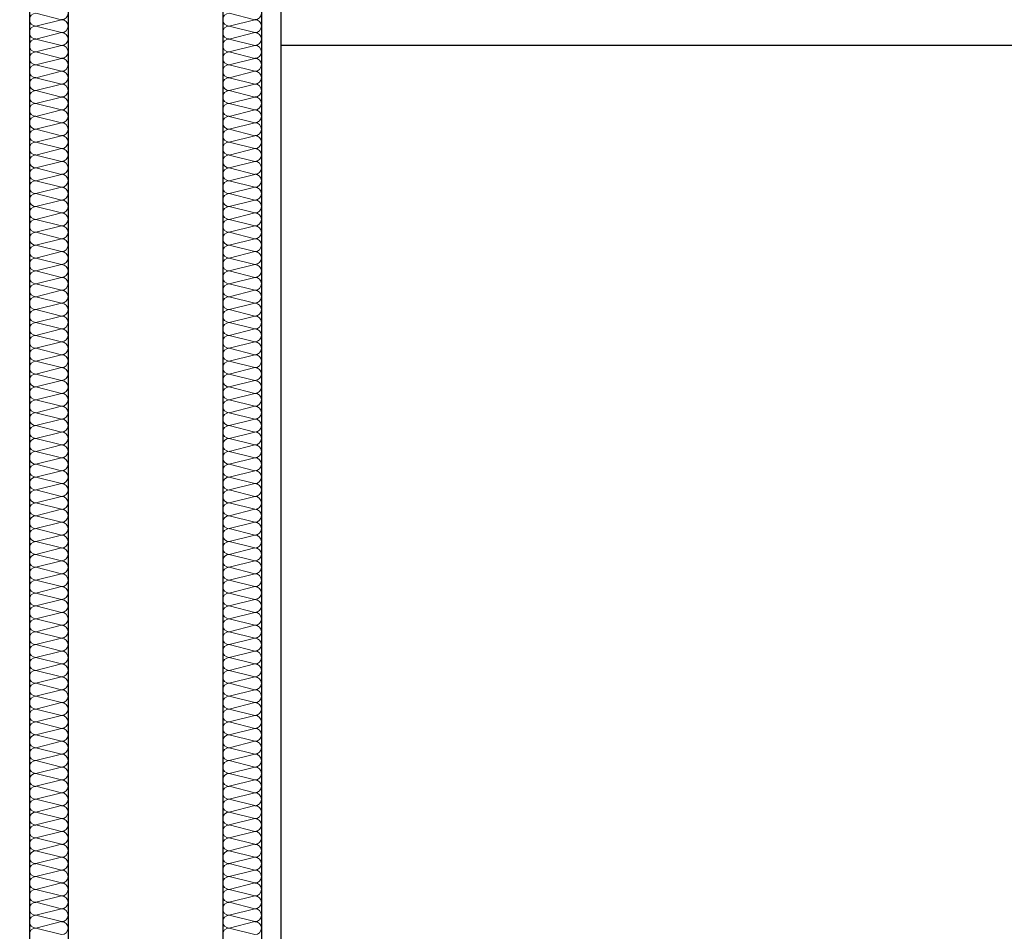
# Model space of a CAD drawing. Header units: metres. Extents: x -12 to 62.3, y -22.2 to 2.8.
# Tile 53 of 214: x 15.6 to 16.9, y -9.2 to -8. Entities that reach past the tile are written whole.
import ezdxf

# ---------------------------------------------------------------- set-up
doc = ezdxf.new("R2010")
doc.units = ezdxf.units.M
doc.header["$LTSCALE"] = 20
doc.header["$MEASUREMENT"] = 0
doc.layers.get('0').update_dxf_attribs({"color": 8, "lineweight": 9})
doc.layers.get('Defpoints').update_dxf_attribs({"color": 8, "lineweight": 9})
for name, color, linetype in [('Neubau_A-Installationswände', 8, 'Continuous'), ('Neubau_C-Sanitär', 8, 'Continuous'), ('Neubau_T-Bemaßung', 8, 'Continuous')]:
    doc.layers.add(name, color=color, linetype=linetype)
doc.styles.add('ERSTELLTER_STIL_2', font='arial.ttf')
doc.dimstyles.new('ERSTELLTER_STIL__1', dxfattribs={"dimtxt": 0.0875, "dimasz": 0.059375, "dimexe": 0.18, "dimexo": 0.0625, "dimgap": 0, "dimtad": 1, "dimzin": 0, "dimdsep": 46, "dimtxsty": 'ERSTELLTER_STIL_2', "dimblk": 'ARROWHEAD_6', "dimblk1": 'ARROWHEAD_6', "dimblk2": 'ARROWHEAD_6', "dimcen": 0.09, "dimclrd": 7, "dimclre": 7, "dimclrt": 7, "dimazin": 0, "dimtfac": 1, "dimtdec": 4, "dimtmove": 0, "dimatfit": 3, "dimfxl": 1, "dimtolj": 1, "dimtzin": 0, "dimarcsym": 0})

# ---------------------------------------------------------------- blocks, each defined once
blk = doc.blocks.new('*X353', base_point=(-18420.1572, 0))
at = {"layer": 'Neubau_A-Installationswände', "color": 8, "linetype": 'Continuous', "lineweight": 9}
for p, q in [((-21357.4039, 2.1833), (-21357.4372, 2.1917)), ((-21357.4039, 2.1833), (-21357.4372, 2.175)), ((-21357.4039, 2.1667), (-21357.4372, 2.175)), ((-21357.4039, 2.1667), (-21357.4372, 2.1583)), ((-21357.4039, 2.15), (-21357.4372, 2.1583)), ((-21357.4039, 2.15), (-21357.4372, 2.1417)), ((-21357.4039, 2.1333), (-21357.4372, 2.1417)), ((-21357.4039, 2.1333), (-21357.4372, 2.125)), ((-21357.4039, 2.1167), (-21357.4372, 2.125)), ((-21357.4039, 2.1167), (-21357.4372, 2.1083)), ((-21357.4039, 2.1), (-21357.4372, 2.1083)), ((-21357.4039, 2.1), (-21357.4372, 2.0917)), ((-21357.4039, 2.0833), (-21357.4372, 2.0917)), ((-21357.4039, 2.0833), (-21357.4372, 2.075)), ((-21357.4039, 2.0667), (-21357.4372, 2.075)), ((-21357.4039, 2.0667), (-21357.4372, 2.0583)), ((-21357.4039, 2.05), (-21357.4372, 2.0583)), ((-21357.4039, 2.05), (-21357.4372, 2.0417)), ((-21357.4039, 2.0333), (-21357.4372, 2.0417)), ((-21357.4039, 2.0333), (-21357.4372, 2.025)), ((-21357.4039, 2.0167), (-21357.4372, 2.025)), ((-21357.4039, 2.0167), (-21357.4372, 2.0083)), ((-21357.4039, 2), (-21357.4372, 2.0083)), ((-21357.4039, 2), (-21357.4372, 1.9917)), ((-21357.4039, 1.9833), (-21357.4372, 1.9917)), ((-21357.4039, 1.9833), (-21357.4372, 1.975)), ((-21357.4039, 1.9667), (-21357.4372, 1.975)), ((-21357.4039, 1.9667), (-21357.4372, 1.9583)), ((-21357.4039, 1.95), (-21357.4372, 1.9583)), ((-21357.4039, 1.95), (-21357.4372, 1.9417)), ((-21357.4039, 1.9333), (-21357.4372, 1.9417)), ((-21357.4039, 1.9333), (-21357.4372, 1.925)), ((-21357.4039, 1.9167), (-21357.4372, 1.925)), ((-21357.4039, 1.9167), (-21357.4372, 1.9083)), ((-21357.4039, 1.9), (-21357.4372, 1.9083)), ((-21357.4039, 1.9), (-21357.4372, 1.8917)), ((-21357.4039, 1.8833), (-21357.4372, 1.8917)), ((-21357.4039, 1.8833), (-21357.4372, 1.875)), ((-21357.4039, 1.8667), (-21357.4372, 1.875)), ((-21357.4039, 1.8667), (-21357.4372, 1.8583)), ((-21357.4039, 1.85), (-21357.4372, 1.8583)), ((-21357.4039, 1.85), (-21357.4372, 1.8417)), ((-21357.4039, 1.8333), (-21357.4372, 1.8417)), ((-21357.4039, 1.8333), (-21357.4372, 1.825)), ((-21357.4039, 1.8167), (-21357.4372, 1.825)), ((-21357.4039, 1.8167), (-21357.4372, 1.8083)), ((-21357.4039, 1.8), (-21357.4372, 1.8083)), ((-21357.4039, 1.8), (-21357.4372, 1.7917)), ((-21357.4039, 1.7833), (-21357.4372, 1.7917)), ((-21357.4039, 1.7833), (-21357.4372, 1.775)), ((-21357.4039, 1.7667), (-21357.4372, 1.775)), ((-21357.4039, 1.7667), (-21357.4372, 1.7583)), ((-21357.4039, 1.75), (-21357.4372, 1.7583)), ((-21357.4039, 1.75), (-21357.4372, 1.7417)), ((-21357.4039, 1.7333), (-21357.4372, 1.7417)), ((-21357.4039, 1.7333), (-21357.4372, 1.725)), ((-21357.4039, 1.7167), (-21357.4372, 1.725)), ((-21357.4039, 1.7167), (-21357.4372, 1.7083)), ((-21357.4039, 1.7), (-21357.4372, 1.7083)), ((-21357.4039, 1.7), (-21357.4372, 1.6917)), ((-21357.4039, 1.6833), (-21357.4372, 1.6917)), ((-21357.4039, 1.6833), (-21357.4372, 1.675)), ((-21357.4039, 1.6667), (-21357.4372, 1.675)), ((-21357.4039, 1.6667), (-21357.4372, 1.6583)), ((-21357.4039, 1.65), (-21357.4372, 1.6583)), ((-21357.4039, 1.65), (-21357.4372, 1.6417)), ((-21357.4039, 1.6333), (-21357.4372, 1.6417)), ((-21357.4039, 1.6333), (-21357.4372, 1.625)), ((-21357.4039, 1.6167), (-21357.4372, 1.625)), ((-21357.4039, 1.6167), (-21357.4372, 1.6083)), ((-21357.4039, 1.6), (-21357.4372, 1.6083)), ((-21357.4039, 1.6), (-21357.4372, 1.5917)), ((-21357.4039, 1.5833), (-21357.4372, 1.5917)), ((-21357.4039, 1.5833), (-21357.4372, 1.575)), ((-21357.4039, 1.5667), (-21357.4372, 1.575)), ((-21357.4039, 1.5667), (-21357.4372, 1.5583)), ((-21357.4039, 1.55), (-21357.4372, 1.5583)), ((-21357.4039, 1.55), (-21357.4372, 1.5417)), ((-21357.4039, 1.5333), (-21357.4372, 1.5417)), ((-21357.4039, 1.5333), (-21357.4372, 1.525)), ((-21357.4039, 1.5167), (-21357.4372, 1.525)), ((-21357.4039, 1.5167), (-21357.4372, 1.5083)), ((-21357.4039, 1.5), (-21357.4372, 1.5083)), ((-21357.4039, 1.5), (-21357.4372, 1.4917)), ((-21357.4039, 1.4833), (-21357.4372, 1.4917)), ((-21357.4039, 1.4833), (-21357.4372, 1.475)), ((-21357.4039, 1.4667), (-21357.4372, 1.475)), ((-21357.4039, 1.4667), (-21357.4372, 1.4583)), ((-21357.4039, 1.45), (-21357.4372, 1.4583)), ((-21357.4039, 1.45), (-21357.4372, 1.4417)), ((-21357.4039, 1.4333), (-21357.4372, 1.4417)), ((-21357.4039, 1.4333), (-21357.4372, 1.425)), ((-21357.4039, 1.4167), (-21357.4372, 1.425)), ((-21357.4039, 1.4167), (-21357.4372, 1.4083)), ((-21357.4039, 1.4), (-21357.4372, 1.4083)), ((-21357.4039, 1.4), (-21357.4372, 1.3917)), ((-21357.4039, 1.3833), (-21357.4372, 1.3917)), ((-21357.4039, 1.3833), (-21357.4372, 1.375)), ((-21357.4039, 1.3667), (-21357.4372, 1.375)), ((-21357.4039, 1.3667), (-21357.4372, 1.3583)), ((-21357.4039, 1.35), (-21357.4372, 1.3583)), ((-21357.4039, 1.35), (-21357.4372, 1.3417)), ((-21357.4039, 1.3333), (-21357.4372, 1.3417)), ((-21357.4039, 1.3333), (-21357.4372, 1.325)), ((-21357.4039, 1.3167), (-21357.4372, 1.325)), ((-21357.4039, 1.3167), (-21357.4372, 1.3083)), ((-21357.4039, 1.3), (-21357.4372, 1.3083)), ((-21357.4039, 1.3), (-21357.4372, 1.2917)), ((-21357.4039, 1.2833), (-21357.4372, 1.2917)), ((-21357.4039, 1.2833), (-21357.4372, 1.275)), ((-21357.4039, 1.2667), (-21357.4372, 1.275)), ((-21357.4039, 1.2667), (-21357.4372, 1.2583)), ((-21357.4039, 1.25), (-21357.4372, 1.2583)), ((-21357.4039, 1.25), (-21357.4372, 1.2417)), ((-21357.4039, 1.2333), (-21357.4372, 1.2417)), ((-21357.4039, 1.2333), (-21357.4372, 1.225)), ((-21357.4039, 1.2167), (-21357.4372, 1.225)), ((-21357.4039, 1.2167), (-21357.4372, 1.2083)), ((-21357.4039, 1.2), (-21357.4372, 1.2083)), ((-21357.4039, 1.2), (-21357.4372, 1.1917)), ((-21357.4039, 1.1833), (-21357.4372, 1.1917)), ((-21357.4039, 1.1833), (-21357.4372, 1.175)), ((-21357.4039, 1.1667), (-21357.4372, 1.175)), ((-21357.4039, 1.1667), (-21357.4372, 1.1583)), ((-21357.4039, 1.15), (-21357.4372, 1.1583)), ((-21357.4039, 1.15), (-21357.4372, 1.1417)), ((-21357.4039, 1.1333), (-21357.4372, 1.1417)), ((-21357.4039, 1.1333), (-21357.4372, 1.125)), ((-21357.4039, 1.1167), (-21357.4372, 1.125)), ((-21357.4039, 1.1167), (-21357.4372, 1.1083)), ((-21357.4039, 1.1), (-21357.4372, 1.1083)), ((-21357.4039, 1.1), (-21357.4372, 1.0917)), ((-21357.4039, 1.0833), (-21357.4372, 1.0917)), ((-21357.4039, 1.0833), (-21357.4372, 1.075)), ((-21357.4039, 1.0667), (-21357.4372, 1.075)), ((-21357.4039, 1.0667), (-21357.4372, 1.0583)), ((-21357.4039, 1.05), (-21357.4372, 1.0583)), ((-21357.4039, 1.05), (-21357.4372, 1.0417)), ((-21357.4039, 1.0333), (-21357.4372, 1.0417)), ((-21357.4039, 1.0333), (-21357.4372, 1.025)), ((-21357.4039, 1.0167), (-21357.4372, 1.025)), ((-21357.4039, 1.0167), (-21357.4372, 1.0083)), ((-21357.4039, 1), (-21357.4372, 1.0083))]:
    blk.add_line(p, q, dxfattribs=at)
for centre, start, end in [((-21357.4372, 2.1833), 90, 180), ((-21357.4039, 2.1917), 270, 0), ((-21357.4372, 2.1833), 180, 270), ((-21357.4039, 2.175), 0, 90), ((-21357.4372, 2.1667), 90, 180), ((-21357.4372, 2.1667), 180, 270), ((-21357.4039, 2.175), 270, 0), ((-21357.4039, 2.1583), 0, 90), ((-21357.4372, 2.15), 90, 180), ((-21357.4039, 2.1583), 270, 0), ((-21357.4372, 2.15), 180, 270), ((-21357.4372, 2.1333), 90, 180), ((-21357.4039, 2.1417), 0, 90), ((-21357.4039, 2.1417), 270, 0), ((-21357.4372, 2.1333), 180, 270), ((-21357.4039, 2.125), 0, 90), ((-21357.4372, 2.1167), 90, 180), ((-21357.4372, 2.1167), 180, 270), ((-21357.4039, 2.125), 270, 0), ((-21357.4039, 2.1083), 0, 90), ((-21357.4372, 2.1), 90, 180), ((-21357.4039, 2.1083), 270, 0), ((-21357.4372, 2.1), 180, 270), ((-21357.4372, 2.0833), 90, 180), ((-21357.4039, 2.0917), 0, 90), ((-21357.4039, 2.0917), 270, 0), ((-21357.4372, 2.0833), 180, 270), ((-21357.4039, 2.075), 0, 90), ((-21357.4372, 2.0667), 90, 180), ((-21357.4372, 2.0667), 180, 270), ((-21357.4039, 2.075), 270, 0), ((-21357.4039, 2.0583), 0, 90), ((-21357.4372, 2.05), 90, 180), ((-21357.4372, 2.05), 180, 270), ((-21357.4039, 2.0583), 270, 0), ((-21357.4039, 2.0417), 0, 90), ((-21357.4372, 2.0333), 90, 180), ((-21357.4039, 2.0417), 270, 0), ((-21357.4372, 2.0333), 180, 270), ((-21357.4372, 2.0167), 90, 180), ((-21357.4039, 2.025), 0, 90), ((-21357.4039, 2.025), 270, 0), ((-21357.4372, 2.0167), 180, 270), ((-21357.4039, 2.0083), 0, 90), ((-21357.4372, 2), 90, 180), ((-21357.4372, 2), 180, 270), ((-21357.4039, 2.0083), 270, 0), ((-21357.4039, 1.9917), 0, 90), ((-21357.4372, 1.9833), 90, 180), ((-21357.4039, 1.9917), 270, 0), ((-21357.4372, 1.9833), 180, 270), ((-21357.4372, 1.9667), 90, 180), ((-21357.4039, 1.975), 0, 90), ((-21357.4039, 1.975), 270, 0), ((-21357.4372, 1.9667), 180, 270), ((-21357.4039, 1.9583), 0, 90), ((-21357.4372, 1.95), 90, 180), ((-21357.4372, 1.95), 180, 270), ((-21357.4039, 1.9583), 270, 0), ((-21357.4039, 1.9417), 0, 90), ((-21357.4372, 1.9333), 90, 180), ((-21357.4039, 1.9417), 270, 0), ((-21357.4372, 1.9333), 180, 270), ((-21357.4372, 1.9167), 90, 180), ((-21357.4039, 1.925), 0, 90), ((-21357.4039, 1.925), 270, 0), ((-21357.4372, 1.9167), 180, 270), ((-21357.4039, 1.9083), 0, 90), ((-21357.4372, 1.9), 90, 180), ((-21357.4372, 1.9), 180, 270), ((-21357.4039, 1.9083), 270, 0), ((-21357.4039, 1.8917), 0, 90), ((-21357.4372, 1.8833), 90, 180), ((-21357.4039, 1.8917), 270, 0), ((-21357.4372, 1.8833), 180, 270), ((-21357.4372, 1.8667), 90, 180), ((-21357.4039, 1.875), 0, 90), ((-21357.4039, 1.875), 270, 0), ((-21357.4372, 1.8667), 180, 270), ((-21357.4039, 1.8583), 0, 90), ((-21357.4372, 1.85), 90, 180), ((-21357.4372, 1.85), 180, 270), ((-21357.4039, 1.8583), 270, 0), ((-21357.4039, 1.8417), 0, 90), ((-21357.4372, 1.8333), 90, 180), ((-21357.4039, 1.8417), 270, 0), ((-21357.4372, 1.8333), 180, 270), ((-21357.4372, 1.8167), 90, 180), ((-21357.4039, 1.825), 0, 90), ((-21357.4039, 1.825), 270, 0), ((-21357.4372, 1.8167), 180, 270), ((-21357.4372, 1.8), 90, 180), ((-21357.4039, 1.8083), 0, 90), ((-21357.4039, 1.8083), 270, 0), ((-21357.4372, 1.8), 180, 270), ((-21357.4039, 1.7917), 0, 90), ((-21357.4372, 1.7833), 90, 180), ((-21357.4372, 1.7833), 180, 270), ((-21357.4039, 1.7917), 270, 0), ((-21357.4039, 1.775), 0, 90), ((-21357.4372, 1.7667), 90, 180), ((-21357.4039, 1.775), 270, 0), ((-21357.4372, 1.7667), 180, 270), ((-21357.4372, 1.75), 90, 180), ((-21357.4039, 1.7583), 0, 90), ((-21357.4039, 1.7583), 270, 0), ((-21357.4372, 1.75), 180, 270), ((-21357.4039, 1.7417), 0, 90), ((-21357.4372, 1.7333), 90, 180), ((-21357.4372, 1.7333), 180, 270), ((-21357.4039, 1.7417), 270, 0), ((-21357.4039, 1.725), 0, 90), ((-21357.4372, 1.7167), 90, 180), ((-21357.4039, 1.725), 270, 0), ((-21357.4372, 1.7167), 180, 270), ((-21357.4372, 1.7), 90, 180), ((-21357.4039, 1.7083), 0, 90), ((-21357.4039, 1.7083), 270, 0), ((-21357.4372, 1.7), 180, 270), ((-21357.4039, 1.6917), 0, 90), ((-21357.4372, 1.6833), 90, 180), ((-21357.4372, 1.6833), 180, 270), ((-21357.4039, 1.6917), 270, 0), ((-21357.4039, 1.675), 0, 90), ((-21357.4372, 1.6667), 90, 180), ((-21357.4039, 1.675), 270, 0), ((-21357.4372, 1.6667), 180, 270), ((-21357.4372, 1.65), 90, 180), ((-21357.4039, 1.6583), 0, 90), ((-21357.4039, 1.6583), 270, 0), ((-21357.4372, 1.65), 180, 270), ((-21357.4039, 1.6417), 0, 90), ((-21357.4372, 1.6333), 90, 180), ((-21357.4372, 1.6333), 180, 270), ((-21357.4039, 1.6417), 270, 0), ((-21357.4039, 1.625), 0, 90), ((-21357.4372, 1.6167), 90, 180), ((-21357.4039, 1.625), 270, 0), ((-21357.4372, 1.6167), 180, 270), ((-21357.4372, 1.6), 90, 180), ((-21357.4039, 1.6083), 0, 90), ((-21357.4039, 1.6083), 270, 0), ((-21357.4372, 1.6), 180, 270), ((-21357.4372, 1.5833), 90, 180), ((-21357.4039, 1.5917), 0, 90), ((-21357.4039, 1.5917), 270, 0), ((-21357.4372, 1.5833), 180, 270), ((-21357.4039, 1.575), 0, 90), ((-21357.4372, 1.5667), 90, 180), ((-21357.4372, 1.5667), 180, 270), ((-21357.4039, 1.575), 270, 0), ((-21357.4039, 1.5583), 0, 90), ((-21357.4372, 1.55), 90, 180), ((-21357.4039, 1.5583), 270, 0), ((-21357.4372, 1.55), 180, 270), ((-21357.4372, 1.5333), 90, 180), ((-21357.4039, 1.5417), 0, 90), ((-21357.4039, 1.5417), 270, 0), ((-21357.4372, 1.5333), 180, 270), ((-21357.4039, 1.525), 0, 90), ((-21357.4372, 1.5167), 90, 180), ((-21357.4372, 1.5167), 180, 270), ((-21357.4039, 1.525), 270, 0), ((-21357.4039, 1.5083), 0, 90), ((-21357.4372, 1.5), 90, 180), ((-21357.4039, 1.5083), 270, 0), ((-21357.4372, 1.5), 180, 270), ((-21357.4372, 1.4833), 90, 180), ((-21357.4039, 1.4917), 0, 90), ((-21357.4039, 1.4917), 270, 0), ((-21357.4372, 1.4833), 180, 270), ((-21357.4039, 1.475), 0, 90), ((-21357.4372, 1.4667), 90, 180), ((-21357.4372, 1.4667), 180, 270), ((-21357.4039, 1.475), 270, 0), ((-21357.4039, 1.4583), 0, 90), ((-21357.4372, 1.45), 90, 180), ((-21357.4039, 1.4583), 270, 0), ((-21357.4372, 1.45), 180, 270), ((-21357.4372, 1.4333), 90, 180), ((-21357.4039, 1.4417), 0, 90), ((-21357.4039, 1.4417), 270, 0), ((-21357.4372, 1.4333), 180, 270), ((-21357.4039, 1.425), 0, 90), ((-21357.4372, 1.4167), 90, 180), ((-21357.4372, 1.4167), 180, 270), ((-21357.4039, 1.425), 270, 0), ((-21357.4039, 1.4083), 0, 90), ((-21357.4372, 1.4), 90, 180), ((-21357.4039, 1.4083), 270, 0), ((-21357.4372, 1.4), 180, 270), ((-21357.4372, 1.3833), 90, 180), ((-21357.4039, 1.3917), 0, 90), ((-21357.4039, 1.3917), 270, 0), ((-21357.4372, 1.3833), 180, 270), ((-21357.4039, 1.375), 0, 90), ((-21357.4372, 1.3667), 90, 180), ((-21357.4372, 1.3667), 180, 270), ((-21357.4039, 1.375), 270, 0), ((-21357.4039, 1.3583), 0, 90), ((-21357.4372, 1.35), 90, 180), ((-21357.4372, 1.35), 180, 270), ((-21357.4039, 1.3583), 270, 0), ((-21357.4039, 1.3417), 0, 90), ((-21357.4372, 1.3333), 90, 180), ((-21357.4039, 1.3417), 270, 0), ((-21357.4372, 1.3333), 180, 270), ((-21357.4372, 1.3167), 90, 180), ((-21357.4039, 1.325), 0, 90), ((-21357.4039, 1.325), 270, 0), ((-21357.4372, 1.3167), 180, 270), ((-21357.4039, 1.3083), 0, 90), ((-21357.4372, 1.3), 90, 180), ((-21357.4372, 1.3), 180, 270), ((-21357.4039, 1.3083), 270, 0), ((-21357.4039, 1.2917), 0, 90), ((-21357.4372, 1.2833), 90, 180), ((-21357.4039, 1.2917), 270, 0), ((-21357.4372, 1.2833), 180, 270), ((-21357.4372, 1.2667), 90, 180), ((-21357.4039, 1.275), 0, 90), ((-21357.4039, 1.275), 270, 0), ((-21357.4372, 1.2667), 180, 270), ((-21357.4039, 1.2583), 0, 90), ((-21357.4372, 1.25), 90, 180), ((-21357.4372, 1.25), 180, 270), ((-21357.4039, 1.2583), 270, 0), ((-21357.4039, 1.2417), 0, 90), ((-21357.4372, 1.2333), 90, 180), ((-21357.4039, 1.2417), 270, 0), ((-21357.4372, 1.2333), 180, 270), ((-21357.4372, 1.2167), 90, 180), ((-21357.4039, 1.225), 0, 90), ((-21357.4039, 1.225), 270, 0), ((-21357.4372, 1.2167), 180, 270), ((-21357.4039, 1.2083), 0, 90), ((-21357.4372, 1.2), 90, 180), ((-21357.4372, 1.2), 180, 270), ((-21357.4039, 1.2083), 270, 0), ((-21357.4039, 1.1917), 0, 90), ((-21357.4372, 1.1833), 90, 180), ((-21357.4039, 1.1917), 270, 0), ((-21357.4372, 1.1833), 180, 270), ((-21357.4372, 1.1667), 90, 180), ((-21357.4039, 1.175), 0, 90), ((-21357.4039, 1.175), 270, 0), ((-21357.4372, 1.1667), 180, 270), ((-21357.4039, 1.1583), 0, 90), ((-21357.4372, 1.15), 90, 180), ((-21357.4372, 1.15), 180, 270), ((-21357.4039, 1.1583), 270, 0), ((-21357.4039, 1.1417), 0, 90), ((-21357.4372, 1.1333), 90, 180), ((-21357.4372, 1.1333), 180, 270), ((-21357.4039, 1.1417), 270, 0), ((-21357.4039, 1.125), 0, 90), ((-21357.4372, 1.1167), 90, 180), ((-21357.4039, 1.125), 270, 0), ((-21357.4372, 1.1167), 180, 270), ((-21357.4372, 1.1), 90, 180), ((-21357.4039, 1.1083), 0, 90), ((-21357.4039, 1.1083), 270, 0), ((-21357.4372, 1.1), 180, 270), ((-21357.4039, 1.0917), 0, 90), ((-21357.4372, 1.0833), 90, 180), ((-21357.4372, 1.0833), 180, 270), ((-21357.4039, 1.0917), 270, 0), ((-21357.4039, 1.075), 0, 90), ((-21357.4372, 1.0667), 90, 180), ((-21357.4039, 1.075), 270, 0), ((-21357.4372, 1.0667), 180, 270), ((-21357.4372, 1.05), 90, 180), ((-21357.4039, 1.0583), 0, 90), ((-21357.4039, 1.0583), 270, 0), ((-21357.4372, 1.05), 180, 270), ((-21357.4039, 1.0417), 0, 90), ((-21357.4372, 1.0333), 90, 180), ((-21357.4372, 1.0333), 180, 270), ((-21357.4039, 1.0417), 270, 0), ((-21357.4039, 1.025), 0, 90), ((-21357.4372, 1.0167), 90, 180), ((-21357.4039, 1.025), 270, 0), ((-21357.4372, 1.0167), 180, 270), ((-21357.4372, 1), 90, 180), ((-21357.4039, 1.0083), 0, 90), ((-21357.4039, 1.0083), 270, 0)]:
    blk.add_arc(centre, 0.00833, start, end, dxfattribs=at)
blk = doc.blocks.new('*X354', base_point=(-18420.1572, 0))
at = {"layer": 'Neubau_A-Installationswände', "color": 8, "linetype": 'Continuous', "lineweight": 9}
for p, q in [((-21357.1539, 2.1833), (-21357.1872, 2.1917)), ((-21357.1539, 2.1833), (-21357.1872, 2.175)), ((-21357.1539, 2.1667), (-21357.1872, 2.175)), ((-21357.1539, 2.1667), (-21357.1872, 2.1583)), ((-21357.1539, 2.15), (-21357.1872, 2.1583)), ((-21357.1539, 2.15), (-21357.1872, 2.1417)), ((-21357.1539, 2.1333), (-21357.1872, 2.1417)), ((-21357.1539, 2.1333), (-21357.1872, 2.125)), ((-21357.1539, 2.1167), (-21357.1872, 2.125)), ((-21357.1539, 2.1167), (-21357.1872, 2.1083)), ((-21357.1539, 2.1), (-21357.1872, 2.1083)), ((-21357.1539, 2.1), (-21357.1872, 2.0917)), ((-21357.1539, 2.0833), (-21357.1872, 2.0917)), ((-21357.1539, 2.0833), (-21357.1872, 2.075)), ((-21357.1539, 2.0667), (-21357.1872, 2.075)), ((-21357.1539, 2.0667), (-21357.1872, 2.0583)), ((-21357.1539, 2.05), (-21357.1872, 2.0583)), ((-21357.1539, 2.05), (-21357.1872, 2.0417)), ((-21357.1539, 2.0333), (-21357.1872, 2.0417)), ((-21357.1539, 2.0333), (-21357.1872, 2.025)), ((-21357.1539, 2.0167), (-21357.1872, 2.025)), ((-21357.1539, 2.0167), (-21357.1872, 2.0083)), ((-21357.1539, 2), (-21357.1872, 2.0083)), ((-21357.1539, 2), (-21357.1872, 1.9917)), ((-21357.1539, 1.9833), (-21357.1872, 1.9917)), ((-21357.1539, 1.9833), (-21357.1872, 1.975)), ((-21357.1539, 1.9667), (-21357.1872, 1.975)), ((-21357.1539, 1.9667), (-21357.1872, 1.9583)), ((-21357.1539, 1.95), (-21357.1872, 1.9583)), ((-21357.1539, 1.95), (-21357.1872, 1.9417)), ((-21357.1539, 1.9333), (-21357.1872, 1.9417)), ((-21357.1539, 1.9333), (-21357.1872, 1.925)), ((-21357.1539, 1.9167), (-21357.1872, 1.925)), ((-21357.1539, 1.9167), (-21357.1872, 1.9083)), ((-21357.1539, 1.9), (-21357.1872, 1.9083)), ((-21357.1539, 1.9), (-21357.1872, 1.8917)), ((-21357.1539, 1.8833), (-21357.1872, 1.8917)), ((-21357.1539, 1.8833), (-21357.1872, 1.875)), ((-21357.1539, 1.8667), (-21357.1872, 1.875)), ((-21357.1539, 1.8667), (-21357.1872, 1.8583)), ((-21357.1539, 1.85), (-21357.1872, 1.8583)), ((-21357.1539, 1.85), (-21357.1872, 1.8417)), ((-21357.1539, 1.8333), (-21357.1872, 1.8417)), ((-21357.1539, 1.8333), (-21357.1872, 1.825)), ((-21357.1539, 1.8167), (-21357.1872, 1.825)), ((-21357.1539, 1.8167), (-21357.1872, 1.8083)), ((-21357.1539, 1.8), (-21357.1872, 1.8083)), ((-21357.1539, 1.8), (-21357.1872, 1.7917)), ((-21357.1539, 1.7833), (-21357.1872, 1.7917)), ((-21357.1539, 1.7833), (-21357.1872, 1.775)), ((-21357.1539, 1.7667), (-21357.1872, 1.775)), ((-21357.1539, 1.7667), (-21357.1872, 1.7583)), ((-21357.1539, 1.75), (-21357.1872, 1.7583)), ((-21357.1539, 1.75), (-21357.1872, 1.7417)), ((-21357.1539, 1.7333), (-21357.1872, 1.7417)), ((-21357.1539, 1.7333), (-21357.1872, 1.725)), ((-21357.1539, 1.7167), (-21357.1872, 1.725)), ((-21357.1539, 1.7167), (-21357.1872, 1.7083)), ((-21357.1539, 1.7), (-21357.1872, 1.7083)), ((-21357.1539, 1.7), (-21357.1872, 1.6917)), ((-21357.1539, 1.6833), (-21357.1872, 1.6917)), ((-21357.1539, 1.6833), (-21357.1872, 1.675)), ((-21357.1539, 1.6667), (-21357.1872, 1.675)), ((-21357.1539, 1.6667), (-21357.1872, 1.6583)), ((-21357.1539, 1.65), (-21357.1872, 1.6583)), ((-21357.1539, 1.65), (-21357.1872, 1.6417)), ((-21357.1539, 1.6333), (-21357.1872, 1.6417)), ((-21357.1539, 1.6333), (-21357.1872, 1.625)), ((-21357.1539, 1.6167), (-21357.1872, 1.625)), ((-21357.1539, 1.6167), (-21357.1872, 1.6083)), ((-21357.1539, 1.6), (-21357.1872, 1.6083)), ((-21357.1539, 1.6), (-21357.1872, 1.5917)), ((-21357.1539, 1.5833), (-21357.1872, 1.5917)), ((-21357.1539, 1.5833), (-21357.1872, 1.575)), ((-21357.1539, 1.5667), (-21357.1872, 1.575)), ((-21357.1539, 1.5667), (-21357.1872, 1.5583)), ((-21357.1539, 1.55), (-21357.1872, 1.5583)), ((-21357.1539, 1.55), (-21357.1872, 1.5417)), ((-21357.1539, 1.5333), (-21357.1872, 1.5417)), ((-21357.1539, 1.5333), (-21357.1872, 1.525)), ((-21357.1539, 1.5167), (-21357.1872, 1.525)), ((-21357.1539, 1.5167), (-21357.1872, 1.5083)), ((-21357.1539, 1.5), (-21357.1872, 1.5083)), ((-21357.1539, 1.5), (-21357.1872, 1.4917)), ((-21357.1539, 1.4833), (-21357.1872, 1.4917)), ((-21357.1539, 1.4833), (-21357.1872, 1.475)), ((-21357.1539, 1.4667), (-21357.1872, 1.475)), ((-21357.1539, 1.4667), (-21357.1872, 1.4583)), ((-21357.1539, 1.45), (-21357.1872, 1.4583)), ((-21357.1539, 1.45), (-21357.1872, 1.4417)), ((-21357.1539, 1.4333), (-21357.1872, 1.4417)), ((-21357.1539, 1.4333), (-21357.1872, 1.425)), ((-21357.1539, 1.4167), (-21357.1872, 1.425)), ((-21357.1539, 1.4167), (-21357.1872, 1.4083)), ((-21357.1539, 1.4), (-21357.1872, 1.4083)), ((-21357.1539, 1.4), (-21357.1872, 1.3917)), ((-21357.1539, 1.3833), (-21357.1872, 1.3917)), ((-21357.1539, 1.3833), (-21357.1872, 1.375)), ((-21357.1539, 1.3667), (-21357.1872, 1.375)), ((-21357.1539, 1.3667), (-21357.1872, 1.3583)), ((-21357.1539, 1.35), (-21357.1872, 1.3583)), ((-21357.1539, 1.35), (-21357.1872, 1.3417)), ((-21357.1539, 1.3333), (-21357.1872, 1.3417)), ((-21357.1539, 1.3333), (-21357.1872, 1.325)), ((-21357.1539, 1.3167), (-21357.1872, 1.325)), ((-21357.1539, 1.3167), (-21357.1872, 1.3083)), ((-21357.1539, 1.3), (-21357.1872, 1.3083)), ((-21357.1539, 1.3), (-21357.1872, 1.2917)), ((-21357.1539, 1.2833), (-21357.1872, 1.2917)), ((-21357.1539, 1.2833), (-21357.1872, 1.275)), ((-21357.1539, 1.2667), (-21357.1872, 1.275)), ((-21357.1539, 1.2667), (-21357.1872, 1.2583)), ((-21357.1539, 1.25), (-21357.1872, 1.2583)), ((-21357.1539, 1.25), (-21357.1872, 1.2417)), ((-21357.1539, 1.2333), (-21357.1872, 1.2417)), ((-21357.1539, 1.2333), (-21357.1872, 1.225)), ((-21357.1539, 1.2167), (-21357.1872, 1.225)), ((-21357.1539, 1.2167), (-21357.1872, 1.2083)), ((-21357.1539, 1.2), (-21357.1872, 1.2083)), ((-21357.1539, 1.2), (-21357.1872, 1.1917)), ((-21357.1539, 1.1833), (-21357.1872, 1.1917)), ((-21357.1539, 1.1833), (-21357.1872, 1.175)), ((-21357.1539, 1.1667), (-21357.1872, 1.175)), ((-21357.1539, 1.1667), (-21357.1872, 1.1583)), ((-21357.1539, 1.15), (-21357.1872, 1.1583)), ((-21357.1539, 1.15), (-21357.1872, 1.1417)), ((-21357.1539, 1.1333), (-21357.1872, 1.1417)), ((-21357.1539, 1.1333), (-21357.1872, 1.125)), ((-21357.1539, 1.1167), (-21357.1872, 1.125)), ((-21357.1539, 1.1167), (-21357.1872, 1.1083)), ((-21357.1539, 1.1), (-21357.1872, 1.1083)), ((-21357.1539, 1.1), (-21357.1872, 1.0917)), ((-21357.1539, 1.0833), (-21357.1872, 1.0917)), ((-21357.1539, 1.0833), (-21357.1872, 1.075)), ((-21357.1539, 1.0667), (-21357.1872, 1.075)), ((-21357.1539, 1.0667), (-21357.1872, 1.0583)), ((-21357.1539, 1.05), (-21357.1872, 1.0583)), ((-21357.1539, 1.05), (-21357.1872, 1.0417)), ((-21357.1539, 1.0333), (-21357.1872, 1.0417)), ((-21357.1539, 1.0333), (-21357.1872, 1.025)), ((-21357.1539, 1.0167), (-21357.1872, 1.025)), ((-21357.1539, 1.0167), (-21357.1872, 1.0083)), ((-21357.1539, 1), (-21357.1872, 1.0083))]:
    blk.add_line(p, q, dxfattribs=at)
for centre, start, end in [((-21357.1872, 2.1833), 90, 180), ((-21357.1539, 2.1917), 270, 0), ((-21357.1872, 2.1833), 180, 270), ((-21357.1539, 2.175), 0, 90), ((-21357.1872, 2.1667), 90, 180), ((-21357.1872, 2.1667), 180, 270), ((-21357.1539, 2.175), 270, 0), ((-21357.1539, 2.1583), 0, 90), ((-21357.1872, 2.15), 90, 180), ((-21357.1539, 2.1583), 270, 0), ((-21357.1872, 2.15), 180, 270), ((-21357.1872, 2.1333), 90, 180), ((-21357.1539, 2.1417), 0, 90), ((-21357.1539, 2.1417), 270, 0), ((-21357.1872, 2.1333), 180, 270), ((-21357.1539, 2.125), 0, 90), ((-21357.1872, 2.1167), 90, 180), ((-21357.1872, 2.1167), 180, 270), ((-21357.1539, 2.125), 270, 0), ((-21357.1539, 2.1083), 0, 90), ((-21357.1872, 2.1), 90, 180), ((-21357.1539, 2.1083), 270, 0), ((-21357.1872, 2.1), 180, 270), ((-21357.1872, 2.0833), 90, 180), ((-21357.1539, 2.0917), 0, 90), ((-21357.1539, 2.0917), 270, 0), ((-21357.1872, 2.0833), 180, 270), ((-21357.1539, 2.075), 0, 90), ((-21357.1872, 2.0667), 90, 180), ((-21357.1872, 2.0667), 180, 270), ((-21357.1539, 2.075), 270, 0), ((-21357.1539, 2.0583), 0, 90), ((-21357.1872, 2.05), 90, 180), ((-21357.1872, 2.05), 180, 270), ((-21357.1539, 2.0583), 270, 0), ((-21357.1539, 2.0417), 0, 90), ((-21357.1872, 2.0333), 90, 180), ((-21357.1539, 2.0417), 270, 0), ((-21357.1872, 2.0333), 180, 270), ((-21357.1872, 2.0167), 90, 180), ((-21357.1539, 2.025), 0, 90), ((-21357.1539, 2.025), 270, 0), ((-21357.1872, 2.0167), 180, 270), ((-21357.1539, 2.0083), 0, 90), ((-21357.1872, 2), 90, 180), ((-21357.1872, 2), 180, 270), ((-21357.1539, 2.0083), 270, 0), ((-21357.1539, 1.9917), 0, 90), ((-21357.1872, 1.9833), 90, 180), ((-21357.1539, 1.9917), 270, 0), ((-21357.1872, 1.9833), 180, 270), ((-21357.1872, 1.9667), 90, 180), ((-21357.1539, 1.975), 0, 90), ((-21357.1539, 1.975), 270, 0), ((-21357.1872, 1.9667), 180, 270), ((-21357.1539, 1.9583), 0, 90), ((-21357.1872, 1.95), 90, 180), ((-21357.1872, 1.95), 180, 270), ((-21357.1539, 1.9583), 270, 0), ((-21357.1539, 1.9417), 0, 90), ((-21357.1872, 1.9333), 90, 180), ((-21357.1539, 1.9417), 270, 0), ((-21357.1872, 1.9333), 180, 270), ((-21357.1872, 1.9167), 90, 180), ((-21357.1539, 1.925), 0, 90), ((-21357.1539, 1.925), 270, 0), ((-21357.1872, 1.9167), 180, 270), ((-21357.1539, 1.9083), 0, 90), ((-21357.1872, 1.9), 90, 180), ((-21357.1872, 1.9), 180, 270), ((-21357.1539, 1.9083), 270, 0), ((-21357.1539, 1.8917), 0, 90), ((-21357.1872, 1.8833), 90, 180), ((-21357.1539, 1.8917), 270, 0), ((-21357.1872, 1.8833), 180, 270), ((-21357.1872, 1.8667), 90, 180), ((-21357.1539, 1.875), 0, 90), ((-21357.1539, 1.875), 270, 0), ((-21357.1872, 1.8667), 180, 270), ((-21357.1539, 1.8583), 0, 90), ((-21357.1872, 1.85), 90, 180), ((-21357.1872, 1.85), 180, 270), ((-21357.1539, 1.8583), 270, 0), ((-21357.1539, 1.8417), 0, 90), ((-21357.1872, 1.8333), 90, 180), ((-21357.1539, 1.8417), 270, 0), ((-21357.1872, 1.8333), 180, 270), ((-21357.1872, 1.8167), 90, 180), ((-21357.1539, 1.825), 0, 90), ((-21357.1539, 1.825), 270, 0), ((-21357.1872, 1.8167), 180, 270), ((-21357.1872, 1.8), 90, 180), ((-21357.1539, 1.8083), 0, 90), ((-21357.1539, 1.8083), 270, 0), ((-21357.1872, 1.8), 180, 270), ((-21357.1539, 1.7917), 0, 90), ((-21357.1872, 1.7833), 90, 180), ((-21357.1872, 1.7833), 180, 270), ((-21357.1539, 1.7917), 270, 0), ((-21357.1539, 1.775), 0, 90), ((-21357.1872, 1.7667), 90, 180), ((-21357.1539, 1.775), 270, 0), ((-21357.1872, 1.7667), 180, 270), ((-21357.1872, 1.75), 90, 180), ((-21357.1539, 1.7583), 0, 90), ((-21357.1539, 1.7583), 270, 0), ((-21357.1872, 1.75), 180, 270), ((-21357.1539, 1.7417), 0, 90), ((-21357.1872, 1.7333), 90, 180), ((-21357.1872, 1.7333), 180, 270), ((-21357.1539, 1.7417), 270, 0), ((-21357.1539, 1.725), 0, 90), ((-21357.1872, 1.7167), 90, 180), ((-21357.1539, 1.725), 270, 0), ((-21357.1872, 1.7167), 180, 270), ((-21357.1872, 1.7), 90, 180), ((-21357.1539, 1.7083), 0, 90), ((-21357.1539, 1.7083), 270, 0), ((-21357.1872, 1.7), 180, 270), ((-21357.1539, 1.6917), 0, 90), ((-21357.1872, 1.6833), 90, 180), ((-21357.1872, 1.6833), 180, 270), ((-21357.1539, 1.6917), 270, 0), ((-21357.1539, 1.675), 0, 90), ((-21357.1872, 1.6667), 90, 180), ((-21357.1539, 1.675), 270, 0), ((-21357.1872, 1.6667), 180, 270), ((-21357.1872, 1.65), 90, 180), ((-21357.1539, 1.6583), 0, 90), ((-21357.1539, 1.6583), 270, 0), ((-21357.1872, 1.65), 180, 270), ((-21357.1539, 1.6417), 0, 90), ((-21357.1872, 1.6333), 90, 180), ((-21357.1872, 1.6333), 180, 270), ((-21357.1539, 1.6417), 270, 0), ((-21357.1539, 1.625), 0, 90), ((-21357.1872, 1.6167), 90, 180), ((-21357.1539, 1.625), 270, 0), ((-21357.1872, 1.6167), 180, 270), ((-21357.1872, 1.6), 90, 180), ((-21357.1539, 1.6083), 0, 90), ((-21357.1539, 1.6083), 270, 0), ((-21357.1872, 1.6), 180, 270), ((-21357.1872, 1.5833), 90, 180), ((-21357.1539, 1.5917), 0, 90), ((-21357.1539, 1.5917), 270, 0), ((-21357.1872, 1.5833), 180, 270), ((-21357.1539, 1.575), 0, 90), ((-21357.1872, 1.5667), 90, 180), ((-21357.1872, 1.5667), 180, 270), ((-21357.1539, 1.575), 270, 0), ((-21357.1539, 1.5583), 0, 90), ((-21357.1872, 1.55), 90, 180), ((-21357.1539, 1.5583), 270, 0), ((-21357.1872, 1.55), 180, 270), ((-21357.1872, 1.5333), 90, 180), ((-21357.1539, 1.5417), 0, 90), ((-21357.1539, 1.5417), 270, 0), ((-21357.1872, 1.5333), 180, 270), ((-21357.1539, 1.525), 0, 90), ((-21357.1872, 1.5167), 90, 180), ((-21357.1872, 1.5167), 180, 270), ((-21357.1539, 1.525), 270, 0), ((-21357.1539, 1.5083), 0, 90), ((-21357.1872, 1.5), 90, 180), ((-21357.1539, 1.5083), 270, 0), ((-21357.1872, 1.5), 180, 270), ((-21357.1872, 1.4833), 90, 180), ((-21357.1539, 1.4917), 0, 90), ((-21357.1539, 1.4917), 270, 0), ((-21357.1872, 1.4833), 180, 270), ((-21357.1539, 1.475), 0, 90), ((-21357.1872, 1.4667), 90, 180), ((-21357.1872, 1.4667), 180, 270), ((-21357.1539, 1.475), 270, 0), ((-21357.1539, 1.4583), 0, 90), ((-21357.1872, 1.45), 90, 180), ((-21357.1539, 1.4583), 270, 0), ((-21357.1872, 1.45), 180, 270), ((-21357.1872, 1.4333), 90, 180), ((-21357.1539, 1.4417), 0, 90), ((-21357.1539, 1.4417), 270, 0), ((-21357.1872, 1.4333), 180, 270), ((-21357.1539, 1.425), 0, 90), ((-21357.1872, 1.4167), 90, 180), ((-21357.1872, 1.4167), 180, 270), ((-21357.1539, 1.425), 270, 0), ((-21357.1539, 1.4083), 0, 90), ((-21357.1872, 1.4), 90, 180), ((-21357.1539, 1.4083), 270, 0), ((-21357.1872, 1.4), 180, 270), ((-21357.1872, 1.3833), 90, 180), ((-21357.1539, 1.3917), 0, 90), ((-21357.1539, 1.3917), 270, 0), ((-21357.1872, 1.3833), 180, 270), ((-21357.1539, 1.375), 0, 90), ((-21357.1872, 1.3667), 90, 180), ((-21357.1872, 1.3667), 180, 270), ((-21357.1539, 1.375), 270, 0), ((-21357.1539, 1.3583), 0, 90), ((-21357.1872, 1.35), 90, 180), ((-21357.1872, 1.35), 180, 270), ((-21357.1539, 1.3583), 270, 0), ((-21357.1539, 1.3417), 0, 90), ((-21357.1872, 1.3333), 90, 180), ((-21357.1539, 1.3417), 270, 0), ((-21357.1872, 1.3333), 180, 270), ((-21357.1872, 1.3167), 90, 180), ((-21357.1539, 1.325), 0, 90), ((-21357.1539, 1.325), 270, 0), ((-21357.1872, 1.3167), 180, 270), ((-21357.1539, 1.3083), 0, 90), ((-21357.1872, 1.3), 90, 180), ((-21357.1872, 1.3), 180, 270), ((-21357.1539, 1.3083), 270, 0), ((-21357.1539, 1.2917), 0, 90), ((-21357.1872, 1.2833), 90, 180), ((-21357.1539, 1.2917), 270, 0), ((-21357.1872, 1.2833), 180, 270), ((-21357.1872, 1.2667), 90, 180), ((-21357.1539, 1.275), 0, 90), ((-21357.1539, 1.275), 270, 0), ((-21357.1872, 1.2667), 180, 270), ((-21357.1539, 1.2583), 0, 90), ((-21357.1872, 1.25), 90, 180), ((-21357.1872, 1.25), 180, 270), ((-21357.1539, 1.2583), 270, 0), ((-21357.1539, 1.2417), 0, 90), ((-21357.1872, 1.2333), 90, 180), ((-21357.1539, 1.2417), 270, 0), ((-21357.1872, 1.2333), 180, 270), ((-21357.1872, 1.2167), 90, 180), ((-21357.1539, 1.225), 0, 90), ((-21357.1539, 1.225), 270, 0), ((-21357.1872, 1.2167), 180, 270), ((-21357.1539, 1.2083), 0, 90), ((-21357.1872, 1.2), 90, 180), ((-21357.1872, 1.2), 180, 270), ((-21357.1539, 1.2083), 270, 0), ((-21357.1539, 1.1917), 0, 90), ((-21357.1872, 1.1833), 90, 180), ((-21357.1539, 1.1917), 270, 0), ((-21357.1872, 1.1833), 180, 270), ((-21357.1872, 1.1667), 90, 180), ((-21357.1539, 1.175), 0, 90), ((-21357.1539, 1.175), 270, 0), ((-21357.1872, 1.1667), 180, 270), ((-21357.1539, 1.1583), 0, 90), ((-21357.1872, 1.15), 90, 180), ((-21357.1872, 1.15), 180, 270), ((-21357.1539, 1.1583), 270, 0), ((-21357.1539, 1.1417), 0, 90), ((-21357.1872, 1.1333), 90, 180), ((-21357.1872, 1.1333), 180, 270), ((-21357.1539, 1.1417), 270, 0), ((-21357.1539, 1.125), 0, 90), ((-21357.1872, 1.1167), 90, 180), ((-21357.1539, 1.125), 270, 0), ((-21357.1872, 1.1167), 180, 270), ((-21357.1872, 1.1), 90, 180), ((-21357.1539, 1.1083), 0, 90), ((-21357.1539, 1.1083), 270, 0), ((-21357.1872, 1.1), 180, 270), ((-21357.1539, 1.0917), 0, 90), ((-21357.1872, 1.0833), 90, 180), ((-21357.1872, 1.0833), 180, 270), ((-21357.1539, 1.0917), 270, 0), ((-21357.1539, 1.075), 0, 90), ((-21357.1872, 1.0667), 90, 180), ((-21357.1539, 1.075), 270, 0), ((-21357.1872, 1.0667), 180, 270), ((-21357.1872, 1.05), 90, 180), ((-21357.1539, 1.0583), 0, 90), ((-21357.1539, 1.0583), 270, 0), ((-21357.1872, 1.05), 180, 270), ((-21357.1539, 1.0417), 0, 90), ((-21357.1872, 1.0333), 90, 180), ((-21357.1872, 1.0333), 180, 270), ((-21357.1539, 1.0417), 270, 0), ((-21357.1539, 1.025), 0, 90), ((-21357.1872, 1.0167), 90, 180), ((-21357.1539, 1.025), 270, 0), ((-21357.1872, 1.0167), 180, 270), ((-21357.1872, 1), 90, 180), ((-21357.1539, 1.0083), 0, 90), ((-21357.1539, 1.0083), 270, 0)]:
    blk.add_arc(centre, 0.00833, start, end, dxfattribs=at)
blk = doc.blocks.new('ARROWHEAD_6')
at = {"color": 0, "linetype": 'Continuous', "lineweight": 0}
for p, q in [((-0.5, -0.5), (0.5, 0.5)), ((0, 0), (-1, 0))]:
    blk.add_line(p, q, dxfattribs=at)
blk = doc.blocks.new('*D505')
at = {"layer": 'Defpoints', "color": 0, "linetype": 'Continuous', "transparency": 16777216}
for p in [(2.6448, -7.175), (42.69, -7.175), (55.892, -10.175)]:
    blk.add_point(p, dxfattribs=at)
at = {"layer": 'Neubau_T-Bemaßung', "linetype": 'Continuous', "lineweight": -2, "transparency": 16777216}
for p, q in [((42.6275, -7.175), (2.4648, -7.175)), ((2.6448, -7.2344), (2.6448, -8.565)), ((2.6448, -10.1156), (2.6448, -8.792)), ((55.8295, -10.175), (2.4648, -10.175))]:
    blk.add_line(p, q, dxfattribs=at)
at = {"layer": 'Neubau_T-Bemaßung', "linetype": 'Continuous', "lineweight": -2, "transparency": 16777216, "xscale": 0.059375, "yscale": 0.059375, "zscale": 0.059375}
for p, rotation in [((2.6448, -7.175), 90), ((2.6448, -10.175), 270)]:
    blk.add_blockref('ARROWHEAD_6', p, dxfattribs=dict(at, rotation=rotation))
at = {"layer": 'Neubau_T-Bemaßung', "linetype": 'Continuous', "transparency": 16777216, "insert": (2.6448, -8.6785), "char_height": 0.0875, "attachment_point": 5, "rotation": 90, "style": 'ERSTELLTER_STIL_2'}
blk.add_mtext('\\A1;3.00', dxfattribs=at)
blk = doc.blocks.new('*D445')
at = {"layer": 'Defpoints', "color": 0, "linetype": 'Continuous', "transparency": 16777216}
for p in [(2.9948, -6.495), (22.615, -6.495), (45.53, -10.355)]:
    blk.add_point(p, dxfattribs=at)
at = {"layer": 'Neubau_T-Bemaßung', "linetype": 'Continuous', "lineweight": -2, "transparency": 16777216}
for p, q in [((22.5525, -6.495), (2.8148, -6.495)), ((2.9948, -6.5544), (2.9948, -8.3149)), ((2.9948, -10.2956), (2.9948, -8.5421)), ((45.4675, -10.355), (2.8148, -10.355))]:
    blk.add_line(p, q, dxfattribs=at)
at = {"layer": 'Neubau_T-Bemaßung', "linetype": 'Continuous', "lineweight": -2, "transparency": 16777216, "xscale": 0.059375, "yscale": 0.059375, "zscale": 0.059375}
for p, rotation in [((2.9948, -6.495), 90), ((2.9948, -10.355), 270)]:
    blk.add_blockref('ARROWHEAD_6', p, dxfattribs=dict(at, rotation=rotation))
at = {"layer": 'Neubau_T-Bemaßung', "linetype": 'Continuous', "transparency": 16777216, "insert": (2.9948, -8.4285), "char_height": 0.0875, "attachment_point": 5, "rotation": 90, "style": 'ERSTELLTER_STIL_2'}
blk.add_mtext('\\A1;3.86', dxfattribs=at)
blk = doc.blocks.new('*D417')
at = {"layer": 'Defpoints', "color": 0, "linetype": 'Continuous', "transparency": 16777216}
for p in [(8.7601, -6.825), (8.9865, -6.825), (55.892, -10.175)]:
    blk.add_point(p, dxfattribs=at)
at = {"layer": 'Neubau_T-Bemaßung', "linetype": 'Continuous', "lineweight": -2, "transparency": 16777216}
for p, q in [((8.924, -6.825), (8.5801, -6.825)), ((8.7601, -6.8844), (8.7601, -8.4563)), ((8.7601, -10.1156), (8.7601, -8.6842)), ((55.8295, -10.175), (8.5801, -10.175))]:
    blk.add_line(p, q, dxfattribs=at)
at = {"layer": 'Neubau_T-Bemaßung', "linetype": 'Continuous', "lineweight": -2, "transparency": 16777216, "xscale": 0.059375, "yscale": 0.059375, "zscale": 0.059375}
for p, rotation in [((8.7601, -6.825), 90), ((8.7601, -10.175), 270)]:
    blk.add_blockref('ARROWHEAD_6', p, dxfattribs=dict(at, rotation=rotation))
at = {"layer": 'Neubau_T-Bemaßung', "linetype": 'Continuous', "transparency": 16777216, "insert": (8.7601, -8.5702), "char_height": 0.0875, "attachment_point": 5, "rotation": 90, "style": 'ERSTELLTER_STIL_2'}
blk.add_mtext('\\A1;3.35', dxfattribs=at)
blk = doc.blocks.new('*D429')
at = {"layer": 'Defpoints', "color": 0, "linetype": 'Continuous', "transparency": 16777216}
for p in [(9.1101, -6.495), (22.615, -6.495), (45.53, -10.355)]:
    blk.add_point(p, dxfattribs=at)
at = {"layer": 'Neubau_T-Bemaßung', "linetype": 'Continuous', "lineweight": -2, "transparency": 16777216}
for p, q in [((22.5525, -6.495), (8.9301, -6.495)), ((9.1101, -6.5544), (9.1101, -8.3149)), ((9.1101, -10.2956), (9.1101, -8.5421)), ((45.4675, -10.355), (8.9301, -10.355))]:
    blk.add_line(p, q, dxfattribs=at)
at = {"layer": 'Neubau_T-Bemaßung', "linetype": 'Continuous', "lineweight": -2, "transparency": 16777216, "xscale": 0.059375, "yscale": 0.059375, "zscale": 0.059375}
for p, rotation in [((9.1101, -6.495), 90), ((9.1101, -10.355), 270)]:
    blk.add_blockref('ARROWHEAD_6', p, dxfattribs=dict(at, rotation=rotation))
at = {"layer": 'Neubau_T-Bemaßung', "linetype": 'Continuous', "transparency": 16777216, "insert": (9.1101, -8.4285), "char_height": 0.0875, "attachment_point": 5, "rotation": 90, "style": 'ERSTELLTER_STIL_2'}
blk.add_mtext('\\A1;3.86', dxfattribs=at)

msp = doc.modelspace()

# ---------------------------------------------------------------- linework, layer by layer
at = {"layer": 'Neubau_A-Installationswände', "linetype": 'Continuous'}
for p, q in [((15.625, -6.495), (15.625, -10.355)), ((15.675, -6.495), (15.675, -10.355)), ((15.875, -6.495), (15.875, -10.355)), ((15.925, -6.495), (15.925, -10.355)), ((15.95, -7.675), (15.95, -9.199))]:
    msp.add_line(p, q, dxfattribs=at)
at = {"layer": 'Neubau_C-Sanitär', "linetype": 'Continuous'}
msp.add_line((17.17, -8.025), (15.95, -8.025), dxfattribs=at)

# ---------------------------------------------------------------- block references
at = {"layer": 'Neubau_A-Installationswände'}
for name in ['*X353', '*X354']:
    msp.add_blockref(name, (2952.9134, -10.175), dxfattribs=at)

# ---------------------------------------------------------------- dimensions: what is measured, and where the dimension line sits
at = {"layer": 'Neubau_T-Bemaßung', "linetype": 'Continuous'}
for base, p1, p2, picture, middle in [((2.9948, -6.495), (45.53, -10.355), (22.615, -6.495), '*D445', (2.9948, -8.4285)), ((9.1101, -6.495), (45.53, -10.355), (22.615, -6.495), '*D429', (9.1101, -8.4285)), ((8.7601, -6.825), (55.892, -10.175), (8.9865, -6.825), '*D417', (8.7601, -8.5702)), ((2.6448, -7.175), (55.892, -10.175), (42.69, -7.175), '*D505', (2.6448, -8.6785))]:
    dim = msp.add_linear_dim(base=base, p1=p1, p2=p2, angle=90, dimstyle='ERSTELLTER_STIL__1', override={"dimclrd": 256, "dimclre": 256, "dimclrt": 256}, dxfattribs=at)
    dim.commit()
    dim.dimension.update_dxf_attribs({"geometry": picture, "text_midpoint": middle, "dimtype": 160, "text_rotation": 90})

doc.saveas('drawing.dxf')
